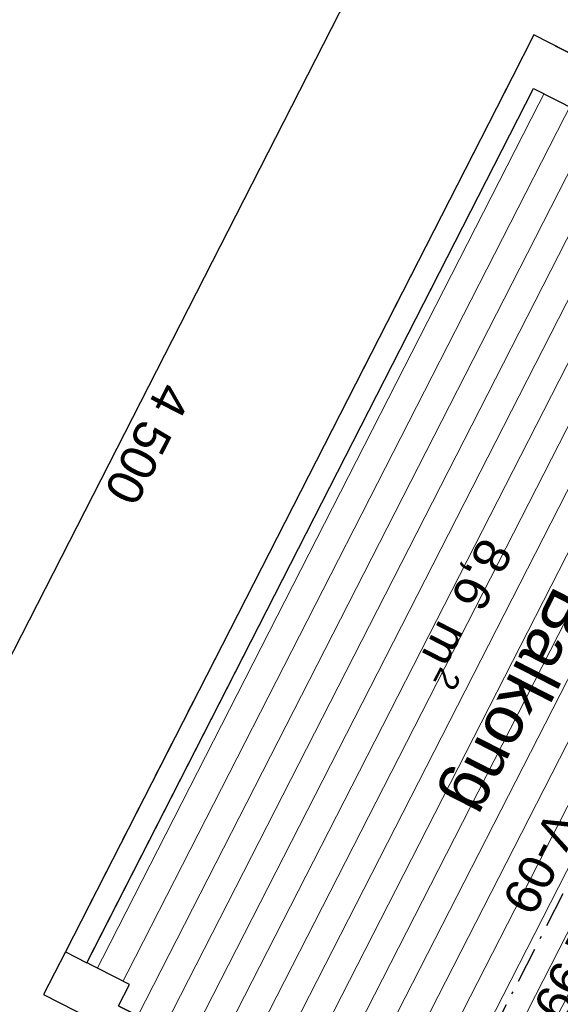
# Model space of a CAD drawing. Header units: millimetres. Extents: x 113452 to 163521, y 85995 to 132858.
# Tile 56 of 78: x 127391 to 129649, y 113360 to 117472. Entities that reach past the tile are written whole.
import ezdxf
from ezdxf.enums import TextEntityAlignment as Align

# ---------------------------------------------------------------- set-up
doc = ezdxf.new("R2010")
doc.units = ezdxf.units.MM
doc.header["$LTSCALE"] = 0.5
doc.header["$MEASUREMENT"] = 0
for name, pattern in [('Over snittplan', [520, 300, -100, 20, -100]), ('PLINE', [0]), ('Wipeout_Contour', [2000, 0, -2000])]:
    doc.linetypes.add(name, pattern=pattern)
for name, color, linetype in [('23-- Yttervegger (Skravur)(Nye konstruksjoner)', 7, 'Continuous'), ('231- Bærende yttervegger (Skravur)(Nye konstruksjoner)', 7, 'Continuous'), ('231- Bærende yttervegger(Nye konstruksjoner)', 7, 'Continuous'), ('244- Vinduer_ dører_ foldevegger(Nye konstruksjoner)', 7, 'Continuous'), ('25-- Dekker(Nye konstruksjoner)', 7, 'Continuous'), ('26-- Yttertak(Nye konstruksjoner)', 7, 'Continuous'), ('842-M___1_100 Målsetting bygning(Nye konstruksjoner)', 7, 'Continuous'), ('852- Teknisk_symbolsk informasjon_ bygning(Nye konstruksjoner)', 7, 'Continuous'), ('862- M___Nettoareal(Nye konstruksjoner)', 7, 'Continuous'), ('862- M___Nettoareal(Polylinje)(Nye konstruksjoner)', 7, 'Continuous'), ('862- M___Nettoareal(Tekst)(Nye konstruksjoner)', 7, 'Continuous')]:
    doc.layers.add(name, color=color, linetype=linetype)
for name, color, linetype, lineweight in [('234- Vinduer_ dører_ porter(Nye konstruksjoner)', 7, 'Continuous', 0), ('235- Utvendig kledning og overflate(Nye konstruksjoner)', 7, 'Continuous', 0), ('236- Innvendig kledning og overflate(Nye konstruksjoner)', 7, 'Continuous', 0), ('255- Gulvoverflate(Nye konstruksjoner)', 7, 'Continuous', 0)]:
    doc.layers.add(name, color=color, linetype=linetype, lineweight=lineweight)
doc.styles.add('GENERATED_STYLE_1', font='arial.ttf')
doc.dimstyles.new('GENERATED_STYLE__3', dxfattribs={"dimtxt": 150, "dimasz": 95, "dimexe": 0.18, "dimexo": 0.0625, "dimgap": 0, "dimtad": 1, "dimdec": 0, "dimzin": 0, "dimdsep": 46, "dimtxsty": 'GENERATED_STYLE_1', "dimblk": 'ARROWHEAD_6', "dimblk1": 'ARROWHEAD_6', "dimblk2": 'ARROWHEAD_6', "dimcen": 0.09, "dimse1": 1, "dimse2": 1, "dimclrd": 256, "dimclre": 256, "dimclrt": 256, "dimadec": 1, "dimazin": 0, "dimtfac": 1, "dimtdec": 4, "dimtmove": 0, "dimatfit": 3, "dimfxl": 1, "dimtolj": 1, "dimtzin": 0, "dimarcsym": 0})

# ---------------------------------------------------------------- blocks, each defined once
blk = doc.blocks.new('Balkong__24_1', base_point=(129318.3, 115000.7))
at = {"layer": '862- M___Nettoareal(Polylinje)(Nye konstruksjoner)', "linetype": 'PLINE', "flags": 128}
blk.add_lwpolyline([(127626.1, 113445), (129407.2, 112535.2), (131363, 116364.4), (129581.9, 117274.2)], close=True, dxfattribs=at)
at = {"layer": '862- M___Nettoareal(Tekst)(Nye konstruksjoner)', "insert": (129493.9, 115230.5), "char_height": 150, "attachment_point": 1, "rotation": 242.9436, "style": 'GENERATED_STYLE_1'}
blk.add_mtext('\\A1;{\\pql;\\pt0,24100;\\fArial|b0|i0|c0|p0;\\W1.000000;8,6\\fArial|b0|i0|c0|p0;\\W1.000000;\\A1{\\H.66x;\\S^  ;}\\fArial|b0|i0|c0|p0;\\W1.000000; m\\fArial|b0|i0|c0|p0;\\W1.000000;\\A1{\\H.66x;\\S2^  ;}}', dxfattribs=at)
at = {"layer": '862- M___Nettoareal(Tekst)(Nye konstruksjoner)', "style": 'GENERATED_STYLE_1'}
for tag, height, p in [('DUMMY_862', 150, (129526.4, 115214)), ('ROOM_NAME', 200, (129806.3, 115025.3)), ('DUMMY_861', 200, (129355.4, 114188.3))]:
    blk.add_attdef(tag, text='', height=height, rotation=242.9436, dxfattribs=at).set_placement(p, align=Align.TOP_LEFT)
blk = doc.blocks.new('V-markør NOR[33]_1', base_point=(130327.9, 113577.2))
at = {"layer": '852- Teknisk_symbolsk informasjon_ bygning(Nye konstruksjoner)', "char_height": 150, "attachment_point": 7, "style": 'GENERATED_STYLE_1'}
for s, insert, rotation in [('\\A1;{\\pql;\\pt0;\\fArial|b0|i0|c0|p0;\\W1.000000;\\fArial|b0|i0|c0|p0;\\W1.000000;\\fArial|b0|i0|c0|p0;\\H0.666667x;\\W1.000000;\\fArial|b0|i0|c0|p0;\\H1.500000x;\\W1.000000;}', (130397.8, 114859.3), 332.9436), ('\\A1;{\\pql;\\pt0;\\fArial|b0|i0|c0|p0;\\W1.000000;2\xa0190\\fArial|b0|i0|c0|p0;\\W1.000000;\\A1{\\H.66x;\\S^  ;}\\fArial|b0|i0|c0|p0;\\W1.000000; x 1\xa0990\\fArial|b0|i0|c0|p0;\\W1.000000;\\A1{\\H.66x;\\S^  ;}}', (130034, 114427.4), 242.9436), ('\\A1;{\\pql;\\pt0;\\fArial|b0|i0|c0|p0;\\W1.000000;V-09\\fArial|b0|i0|c0|p0;\\W1.000000;\\fArial|b0|i0|c0|p0;\\W1.000000;\\fArial|b0|i0|c0|p0;\\W1.000000;}', (129601.7, 114185.7), 242.9436), ('\\A1;{\\pql;\\pt0;\\fArial|b0|i0|c0|p0;\\W1.000000;Bh 200\\fArial|b0|i0|c0|p0;\\W1.000000;\\A1{\\H.66x;\\S^  ;}\\fArial|b0|i0|c0|p0;\\W1.000000;\\fArial|b0|i0|c0|p0;\\W1.000000;}', (130607.6, 113800.5), 242.9436)]:
    blk.add_mtext(s, dxfattribs=dict(at, insert=insert, rotation=rotation))
blk = doc.blocks.new('Vindu med sidefelt[7]_1', base_point=(-1071196.2, -15782375.2))
at = {"layer": '23-- Yttervegger (Skravur)(Nye konstruksjoner)', "linetype": 'Continuous'}
for points in [[(130721.8, 114605.6), (130639.9, 114647.4), (130614.4, 114597.6), (130696.4, 114555.7)], [(130371.5, 114122), (130453.5, 114080.2), (130466.2, 114105.1), (130384.3, 114147)], [(130453.5, 114080.2), (130371.5, 114122), (130358.8, 114097.1), (130440.7, 114055.2)], [(129643.7, 112697.1), (129725.7, 112655.3), (129751.1, 112705.1), (129669.2, 112747)]]:
    blk.add_hatch(color=256, dxfattribs=at).paths.add_polyline_path(points)
at = {"layer": '234- Vinduer_ dører_ porter(Nye konstruksjoner)', "linetype": 'PLINE'}
for p, q in [((130522.4, 114718.7), (129517.2, 112750.5)), ((130614.4, 114597.6), (130639.9, 114647.4)), ((130639.9, 114647.4), (130644.4, 114656.4)), ((130639.9, 114647.4), (130721.8, 114605.6)), ((130384.3, 114147), (130614.4, 114597.6)), ((130696.4, 114555.7), (130614.4, 114597.6)), ((130721.8, 114605.6), (130696.4, 114555.7)), ((130726.4, 114614.5), (130721.8, 114605.6)), ((130830.6, 114561.3), (129825.3, 112593.2)), ((130655.4, 114576.7), (130425.2, 114126)), ((130696.4, 114555.7), (130466.2, 114105.1)), ((130371.5, 114122), (130384.3, 114147)), ((130384.3, 114147), (130466.2, 114105.1)), ((129669.2, 112747), (130358.8, 114097.1)), ((130358.8, 114097.1), (130371.5, 114122)), ((130440.7, 114055.2), (130358.8, 114097.1)), ((130466.2, 114105.1), (130453.5, 114080.2)), ((130399.8, 114076.2), (129710.2, 112726.1)), ((130440.7, 114055.2), (129751.1, 112705.1)), ((130453.5, 114080.2), (130440.7, 114055.2)), ((129643.7, 112697.1), (129669.2, 112747)), ((129669.2, 112747), (129751.1, 112705.1)), ((129751.1, 112705.1), (129725.7, 112655.3)), ((129639.2, 112688.2), (129643.7, 112697.1)), ((129643.7, 112697.1), (129725.7, 112655.3)), ((129725.7, 112655.3), (129721.1, 112646.4))]:
    blk.add_line(p, q, dxfattribs=at)
at = {"layer": '235- Utvendig kledning og overflate(Nye konstruksjoner)', "linetype": 'PLINE'}
for p, q in [((130522.4, 114718.7), (130539.4, 114710)), ((130539.4, 114710), (130571.4, 114693.7)), ((130571.4, 114693.7), (130591.9, 114683.2)), ((130591.9, 114683.2), (130599.9, 114679.1)), ((129517.2, 112750.5), (129534.1, 112741.9)), ((129534.1, 112741.9), (129566.2, 112725.5)), ((129566.2, 112725.5), (129586.6, 112715.1)), ((129586.6, 112715.1), (129594.7, 112711))]:
    blk.add_line(p, q, dxfattribs=at)
at = {"layer": '236- Innvendig kledning og overflate(Nye konstruksjoner)', "linetype": 'PLINE'}
for p, q in [((130819, 114567.2), (130830.6, 114561.3)), ((129813.7, 112599.1), (129825.3, 112593.2))]:
    blk.add_line(p, q, dxfattribs=at)
at = {"layer": '244- Vinduer_ dører_ foldevegger(Nye konstruksjoner)', "linetype": 'PLINE'}
for p, q in [((130599.9, 114679.1), (130644.4, 114656.4)), ((130644.4, 114656.4), (130726.4, 114614.5)), ((130644.4, 114656.4), (130726.4, 114614.5)), ((130726.4, 114614.5), (130776.2, 114589)), ((130776.2, 114589), (130819, 114567.2)), ((129594.7, 112711), (129639.2, 112688.2)), ((129639.2, 112688.2), (129721.1, 112646.4)), ((129639.2, 112688.2), (129721.1, 112646.4)), ((129721.1, 112646.4), (129771, 112620.9)), ((129771, 112620.9), (129813.7, 112599.1))]:
    blk.add_line(p, q, dxfattribs=at)
at = {"layer": '852- Teknisk_symbolsk informasjon_ bygning(Nye konstruksjoner)'}
blk.add_blockref('V-markør NOR[33]_1', (130327.9, 113577.2), dxfattribs=at)
blk = doc.blocks.new('Dørmarkør NOR[38]_1', base_point=(131128.5, 115144.6))
at = {"layer": '852- Teknisk_symbolsk informasjon_ bygning(Nye konstruksjoner)', "char_height": 150, "attachment_point": 7, "style": 'GENERATED_STYLE_1'}
for s, insert, rotation in [('\\A1;{\\pql;\\pt0;\\fArial|b0|i0|c0|p0;\\W1.000000;\\fArial|b0|i0|c0|p0;\\W1.000000;\\fArial|b0|i0|c0|p0;\\H0.666667x;\\W1.000000;\\fArial|b0|i0|c0|p0;\\H1.500000x;\\W1.000000;}', (131198.3, 116426.7), 332.9436), ('\\A1;{\\pql;\\pt0;\\fArial|b0|i0|c0|p0;\\W1.000000;\\fArial|b0|i0|c0|p0;\\H0.666667x;\\W1.000000;\\A1{\\H.66x;\\S^  ;}\\fArial|b0|i0|c0|p0;\\H1.500000x;\\W1.000000;\\fArial|b0|i0|c0|p0;\\W1.000000;}', (129079, 116191.4), 242.9436), ('\\A1;{\\pql;\\pt0;\\fArial|b0|i0|c0|p0;\\W1.000000;1\xa0090\\fArial|b0|i0|c0|p0;\\W1.000000;\\A1{\\H.66x;\\S^  ;}\\fArial|b0|i0|c0|p0;\\W1.000000; x 2\xa0190\\fArial|b0|i0|c0|p0;\\W1.000000;\\A1{\\H.66x;\\S^  ;}}', (130834.5, 115994.7), 242.9436), ('\\A1;{\\pql;\\pt0;\\fArial|b0|i0|c0|p0;\\W1.000000; YD-01\\fArial|b0|i0|c0|p0;\\W1.000000;\\fArial|b0|i0|c0|p0;\\W1.000000;\\fArial|b0|i0|c0|p0;\\W1.000000;}', (130465.8, 115840.5), 242.9436)]:
    blk.add_mtext(s, dxfattribs=dict(at, insert=insert, rotation=rotation))
blk = doc.blocks.new('Dør[27]_1', base_point=(-1071196.2, -15782375.2))
at = {"layer": '23-- Yttervegger (Skravur)(Nye konstruksjoner)', "linetype": 'Continuous'}
for points in [[(130192.5, 116192), (130172.5, 116152.8), (130261.5, 116107.3), (130281.6, 116146.5)], [(131075.5, 115691.6), (131095.5, 115730.8), (131006.5, 115776.2), (130986.5, 115737.1)], [(131194.7, 115722.8), (131112.8, 115764.6), (131095.5, 115730.8), (131134.7, 115710.7), (131129.2, 115700.1), (131172, 115678.2)], [(130721.7, 114796.6), (130678.9, 114818.4), (130673.5, 114807.7), (130634.3, 114827.7), (130617, 114793.9), (130698.9, 114752)]]:
    blk.add_hatch(color=256, dxfattribs=at).paths.add_polyline_path(points)
at = {"layer": '234- Vinduer_ dører_ porter(Nye konstruksjoner)', "linetype": 'PLINE'}
blk.add_arc((131095.5, 115730.8), 1014, 152.9436, 242.9436, dxfattribs=at)
at = {"layer": '235- Utvendig kledning og overflate(Nye konstruksjoner)', "linetype": 'PLINE'}
for p, q in [((131072.8, 115796.2), (131089.7, 115787.6)), ((131089.7, 115787.6), (131117.4, 115773.5)), ((131117.4, 115773.5), (131121.8, 115771.2)), ((131117.4, 115773.5), (131121.8, 115771.2)), ((131121.8, 115771.2), (131142.3, 115760.8)), ((131121.8, 115771.2), (131142.3, 115760.8)), ((131142.3, 115760.8), (131150.3, 115756.7)), ((131142.3, 115760.8), (131150.3, 115756.7)), ((130567.9, 114807.7), (130584.8, 114799.1)), ((130584.8, 114799.1), (130612.5, 114785)), ((130612.5, 114785), (130616.9, 114782.7)), ((130612.5, 114785), (130616.9, 114782.7)), ((130616.9, 114782.7), (130637.4, 114772.2)), ((130616.9, 114782.7), (130637.4, 114772.2)), ((130637.4, 114772.2), (130645.4, 114768.2)), ((130637.4, 114772.2), (130645.4, 114768.2))]:
    blk.add_line(p, q, dxfattribs=at)
at = {"layer": '236- Innvendig kledning og overflate(Nye konstruksjoner)', "linetype": 'PLINE'}
for p, q in [((131369.4, 115644.8), (131381, 115638.9)), ((130864.5, 114656.3), (130876.1, 114650.3))]:
    blk.add_line(p, q, dxfattribs=at)
at = {"layer": '244- Vinduer_ dører_ foldevegger(Nye konstruksjoner)', "linetype": 'PLINE'}
for p, q in [((130172.5, 116152.8), (130192.5, 116192)), ((130261.5, 116107.3), (130172.5, 116152.8)), ((130192.5, 116192), (130281.6, 116146.5)), ((130281.6, 116146.5), (130261.5, 116107.3)), ((130271.5, 116126.9), (130996.5, 115756.7)), ((130567.9, 114807.7), (131072.8, 115796.2)), ((130986.5, 115737.1), (131006.5, 115776.2)), ((131006.5, 115776.2), (131095.5, 115730.8)), ((131112.8, 115764.6), (131095.5, 115730.8)), ((131112.8, 115764.6), (131117.4, 115773.5)), ((131194.7, 115722.8), (131112.8, 115764.6)), ((131117.4, 115773.5), (131199.3, 115731.7)), ((131150.3, 115756.7), (131199.3, 115731.7)), ((131150.3, 115756.7), (131199.3, 115731.7)), ((130678.9, 114818.4), (131129.2, 115700.1)), ((131075.5, 115691.6), (130986.5, 115737.1)), ((131095.5, 115730.8), (131075.5, 115691.6)), ((131095.5, 115730.8), (131134.7, 115710.7)), ((131134.7, 115710.7), (131129.2, 115700.1)), ((131129.2, 115700.1), (131172, 115678.2)), ((131172, 115678.2), (131194.7, 115722.8)), ((131194.7, 115722.8), (131199.3, 115731.7)), ((131199.3, 115731.7), (131326.6, 115666.6)), ((131172, 115678.2), (130721.7, 114796.6)), ((131326.6, 115666.6), (131369.4, 115644.8)), ((130876.1, 114650.3), (131381, 115638.9)), ((130634.3, 114827.7), (130617, 114793.9)), ((130673.5, 114807.7), (130634.3, 114827.7)), ((130678.9, 114818.4), (130673.5, 114807.7)), ((130721.7, 114796.6), (130678.9, 114818.4)), ((130698.9, 114752), (130721.7, 114796.6)), ((130617, 114793.9), (130612.5, 114785)), ((130612.5, 114785), (130694.4, 114743.1)), ((130617, 114793.9), (130698.9, 114752)), ((130645.4, 114768.2), (130694.4, 114743.1)), ((130645.4, 114768.2), (130694.4, 114743.1)), ((130698.9, 114752), (130694.4, 114743.1)), ((130694.4, 114743.1), (130821.7, 114678.1)), ((130821.7, 114678.1), (130864.5, 114656.3))]:
    blk.add_line(p, q, dxfattribs=at)
at = {"layer": '244- Vinduer_ dører_ foldevegger(Nye konstruksjoner)', "linetype": 'PLINE', "flags": 128}
for points in [[(130271.5, 116126.9), (130996.5, 115756.7), (130986.5, 115737.1), (130261.5, 116107.3)], [(130281.6, 116146.5), (131006.5, 115776.2), (130996.5, 115756.7), (130271.5, 116126.9)]]:
    blk.add_lwpolyline(points, close=True, dxfattribs=at)
at = {"layer": '852- Teknisk_symbolsk informasjon_ bygning(Nye konstruksjoner)'}
blk.add_blockref('Dørmarkør NOR[38]_1', (131128.5, 115144.6), dxfattribs=at)
blk = doc.blocks.new('*D303', base_point=(-1071196.2, -15782375.2))
at = {"layer": '842-M___1_100 Målsetting bygning(Nye konstruksjoner)', "linetype": 'PLINE'}
for p, q in [((128773.1, 117799.6), (128940.1, 117714.3)), ((128878.4, 117689.6), (128834.8, 117824.2)), ((128890.7, 117823.7), (128856.6, 117756.9)), ((128856.6, 117756.9), (126809.7, 113749.4)), ((126787.9, 113816.7), (126831.5, 113682.1)), ((126726.2, 113792), (126893.2, 113706.8)), ((126809.7, 113749.4), (126775.6, 113682.6))]:
    blk.add_line(p, q, dxfattribs=at)
at = {"layer": '842-M___1_100 Målsetting bygning(Nye konstruksjoner)', "insert": (127976.9, 115968.7), "char_height": 150, "attachment_point": 7, "rotation": 242.9436, "style": 'GENERATED_STYLE_1'}
blk.add_mtext('\\A1;{\\pql;\\fArial|b0|i0|c0|p0;\\W1.000000;4\xa0500}', dxfattribs=at)
blk = doc.blocks.new('ARROWHEAD_6')
at = {"linetype": 'Continuous'}
for p, q in [((-0.5, -0.5), (0.5, 0.5)), ((0, 0), (-1, 0))]:
    blk.add_line(p, q, dxfattribs=at)

msp = doc.modelspace()

# ---------------------------------------------------------------- hatches: boundary and pattern name
at = {"layer": '231- Bærende yttervegger (Skravur)(Nye konstruksjoner)', "linetype": 'Continuous'}
for points in [[(129456.8, 117029.3), (129479.6, 117073.8), (129390.5, 117119.3), (129367.8, 117074.7)], [(129411.3, 116940.2), (129434.1, 116984.7), (129345, 117030.2), (129322.3, 116985.7)], [(129365.9, 116851.1), (129388.6, 116895.7), (129299.5, 116941.2), (129276.8, 116896.6)], [(129320.4, 116762.1), (129343.1, 116806.6), (129254.1, 116852.1), (129231.3, 116807.6)], [(129274.9, 116673), (129297.6, 116717.6), (129208.6, 116763), (129185.8, 116718.5)], [(129229.4, 116584), (129252.1, 116628.5), (129163.1, 116674), (129140.3, 116629.5)], [(129183.9, 116494.9), (129206.7, 116539.4), (129117.6, 116584.9), (129094.9, 116540.4)], [(129138.4, 116405.9), (129161.2, 116450.4), (129072.1, 116495.9), (129049.4, 116451.4)], [(129092.9, 116316.8), (129115.7, 116361.3), (129026.6, 116406.8), (129003.9, 116362.3)], [(129047.4, 116227.8), (129070.2, 116272.3), (128981.1, 116317.8), (128958.4, 116273.2)], [(129002, 116138.7), (129024.7, 116183.2), (128935.6, 116228.7), (128912.9, 116184.2)], [(128956.5, 116049.6), (128979.2, 116094.2), (128890.2, 116139.7), (128867.4, 116095.1)], [(128911, 115960.6), (128933.7, 116005.1), (128844.7, 116050.6), (128821.9, 116006.1)], [(128865.5, 115871.5), (128888.2, 115916.1), (128799.2, 115961.5), (128776.4, 115917)], [(128820, 115782.5), (128842.8, 115827), (128753.7, 115872.5), (128731, 115828)], [(128774.5, 115693.4), (128797.3, 115737.9), (128708.2, 115783.4), (128685.5, 115738.9)], [(128729, 115604.4), (128751.8, 115648.9), (128662.7, 115694.4), (128640, 115649.8)], [(128683.6, 115515.3), (128706.3, 115559.8), (128617.2, 115605.3), (128594.5, 115560.8)], [(128638.1, 115426.3), (128660.8, 115470.8), (128571.8, 115516.3), (128549, 115471.7)], [(128592.6, 115337.2), (128615.3, 115381.7), (128526.3, 115427.2), (128503.5, 115382.7)], [(128547.1, 115248.1), (128569.8, 115292.7), (128480.8, 115338.2), (128458, 115293.6)], [(128501.6, 115159.1), (128524.4, 115203.6), (128435.3, 115249.1), (128412.6, 115204.6)], [(128456.1, 115070), (128478.9, 115114.6), (128389.8, 115160), (128367.1, 115115.5)], [(128344.3, 115071), (128321.6, 115026.5), (128410.6, 114981), (128433.4, 115025.5)], [(128298.8, 114981.9), (128276.1, 114937.4), (128365.1, 114891.9), (128387.9, 114936.4)], [(128253.3, 114892.9), (128230.6, 114848.3), (128319.7, 114802.9), (128342.4, 114847.4)], [(128207.9, 114803.8), (128185.1, 114759.3), (128274.2, 114713.8), (128296.9, 114758.3)], [(128162.4, 114714.8), (128139.6, 114670.2), (128228.7, 114624.7), (128251.4, 114669.3)], [(128116.9, 114625.7), (128094.1, 114581.2), (128183.2, 114535.7), (128205.9, 114580.2)], [(128071.4, 114536.7), (128048.7, 114492.1), (128137.7, 114446.6), (128160.5, 114491.2)], [(128025.9, 114447.6), (128003.2, 114403.1), (128092.2, 114357.6), (128115, 114402.1)], [(127980.4, 114358.5), (127957.7, 114314), (128046.7, 114268.5), (128069.5, 114313.1)], [(127934.9, 114269.5), (127912.2, 114225), (128001.3, 114179.5), (128024, 114224)], [(127889.5, 114180.4), (127866.7, 114135.9), (127955.8, 114090.4), (127978.5, 114134.9)], [(127844, 114091.4), (127821.2, 114046.8), (127910.3, 114001.4), (127933, 114045.9)], [(127798.5, 114002.3), (127775.7, 113957.8), (127864.8, 113912.3), (127887.5, 113956.8)], [(127753, 113913.3), (127730.3, 113868.7), (127819.3, 113823.2), (127842.1, 113867.8)], [(127707.5, 113824.2), (127684.8, 113779.7), (127773.8, 113734.2), (127796.6, 113778.7)], [(127662, 113735.1), (127639.3, 113690.6), (127728.3, 113645.1), (127751.1, 113689.7)]]:
    msp.add_hatch(color=256, dxfattribs=at).paths.add_polyline_path(points)
at = {"layer": '255- Gulvoverflate(Nye konstruksjoner)', "linetype": 'Continuous'}
h = msp.add_hatch(dxfattribs=at)
h.set_pattern_fill('Linjer_120_mm_0001', color=256, style=0, pattern_type=2)
h.set_pattern_definition([(62.9436, (131600.1, 117949.77), (-106.8671, 54.584), [])])
h.paths.add_polyline_path([(127626, 113444.8), (129407.1, 112535), (131362.9, 116364.2), (129581.8, 117273.9)])

# ---------------------------------------------------------------- linework, layer by layer
at = {"layer": '231- Bærende yttervegger(Nye konstruksjoner)', "linetype": 'PLINE', "flags": 128}
for points in [[(129413.3, 117163.8), (129502.3, 117118.3)], [(129390.5, 117119.3), (129367.8, 117074.7)], [(129479.6, 117073.8), (129390.5, 117119.3)], [(129367.8, 117074.7), (129456.8, 117029.3)], [(129456.8, 117029.3), (129479.6, 117073.8)], [(129345, 117030.2), (129322.3, 116985.7)], [(129434.1, 116984.7), (129345, 117030.2)], [(129322.3, 116985.7), (129411.3, 116940.2)], [(129411.3, 116940.2), (129434.1, 116984.7)], [(129299.5, 116941.2), (129276.8, 116896.6)], [(129388.6, 116895.7), (129299.5, 116941.2)], [(129276.8, 116896.6), (129365.9, 116851.1)], [(129365.9, 116851.1), (129388.6, 116895.7)], [(129254.1, 116852.1), (129231.3, 116807.6)], [(129343.1, 116806.6), (129254.1, 116852.1)], [(129231.3, 116807.6), (129320.4, 116762.1)], [(129320.4, 116762.1), (129343.1, 116806.6)], [(129208.6, 116763), (129185.8, 116718.5)], [(129297.6, 116717.6), (129208.6, 116763)], [(129185.8, 116718.5), (129274.9, 116673)], [(129274.9, 116673), (129297.6, 116717.6)], [(129163.1, 116674), (129140.3, 116629.5)], [(129252.1, 116628.5), (129163.1, 116674)], [(129140.3, 116629.5), (129229.4, 116584)], [(129229.4, 116584), (129252.1, 116628.5)], [(129117.6, 116584.9), (129094.9, 116540.4)], [(129206.7, 116539.4), (129117.6, 116584.9)], [(129094.9, 116540.4), (129183.9, 116494.9)], [(129183.9, 116494.9), (129206.7, 116539.4)], [(129072.1, 116495.9), (129049.4, 116451.4)], [(129161.2, 116450.4), (129072.1, 116495.9)], [(129049.4, 116451.4), (129138.4, 116405.9)], [(129138.4, 116405.9), (129161.2, 116450.4)], [(129026.6, 116406.8), (129003.9, 116362.3)], [(129115.7, 116361.3), (129026.6, 116406.8)], [(129003.9, 116362.3), (129092.9, 116316.8)], [(129092.9, 116316.8), (129115.7, 116361.3)], [(128981.1, 116317.8), (128958.4, 116273.2)], [(129070.2, 116272.3), (128981.1, 116317.8)], [(128958.4, 116273.2), (129047.4, 116227.8)], [(129047.4, 116227.8), (129070.2, 116272.3)], [(128935.6, 116228.7), (128912.9, 116184.2)], [(129024.7, 116183.2), (128935.6, 116228.7)], [(128912.9, 116184.2), (129002, 116138.7)], [(129002, 116138.7), (129024.7, 116183.2)], [(128890.2, 116139.7), (128867.4, 116095.1)], [(128979.2, 116094.2), (128890.2, 116139.7)], [(128867.4, 116095.1), (128956.5, 116049.6)], [(128956.5, 116049.6), (128979.2, 116094.2)], [(128844.7, 116050.6), (128821.9, 116006.1)], [(128933.7, 116005.1), (128844.7, 116050.6)], [(128821.9, 116006.1), (128911, 115960.6)], [(128911, 115960.6), (128933.7, 116005.1)], [(128799.2, 115961.5), (128776.4, 115917)], [(128888.2, 115916.1), (128799.2, 115961.5)], [(128776.4, 115917), (128865.5, 115871.5)], [(128865.5, 115871.5), (128888.2, 115916.1)], [(128753.7, 115872.5), (128731, 115828)], [(128842.8, 115827), (128753.7, 115872.5)], [(128731, 115828), (128820, 115782.5)], [(128820, 115782.5), (128842.8, 115827)], [(128708.2, 115783.4), (128685.5, 115738.9)], [(128797.3, 115737.9), (128708.2, 115783.4)], [(128685.5, 115738.9), (128774.5, 115693.4)], [(128774.5, 115693.4), (128797.3, 115737.9)], [(128662.7, 115694.4), (128640, 115649.8)], [(128751.8, 115648.9), (128662.7, 115694.4)], [(128640, 115649.8), (128729, 115604.4)], [(128729, 115604.4), (128751.8, 115648.9)], [(128617.2, 115605.3), (128594.5, 115560.8)], [(128706.3, 115559.8), (128617.2, 115605.3)], [(128594.5, 115560.8), (128683.6, 115515.3)], [(128683.6, 115515.3), (128706.3, 115559.8)], [(128571.8, 115516.3), (128549, 115471.7)], [(128660.8, 115470.8), (128571.8, 115516.3)], [(128549, 115471.7), (128638.1, 115426.3)], [(128638.1, 115426.3), (128660.8, 115470.8)], [(128526.3, 115427.2), (128503.5, 115382.7)], [(128615.3, 115381.7), (128526.3, 115427.2)], [(128503.5, 115382.7), (128592.6, 115337.2)], [(128592.6, 115337.2), (128615.3, 115381.7)], [(128480.8, 115338.2), (128458, 115293.6)], [(128569.8, 115292.7), (128480.8, 115338.2)], [(128458, 115293.6), (128547.1, 115248.1)], [(128547.1, 115248.1), (128569.8, 115292.7)], [(128435.3, 115249.1), (128412.6, 115204.6)], [(128524.4, 115203.6), (128435.3, 115249.1)], [(128412.6, 115204.6), (128501.6, 115159.1)], [(128501.6, 115159.1), (128524.4, 115203.6)], [(128389.8, 115160), (128367.1, 115115.5)], [(128478.9, 115114.6), (128389.8, 115160)], [(128367.1, 115115.5), (128456.1, 115070)], [(128456.1, 115070), (128478.9, 115114.6)], [(128344.3, 115071), (128321.6, 115026.5)], [(128433.4, 115025.5), (128344.3, 115071)], [(128321.6, 115026.5), (128410.6, 114981)], [(128410.6, 114981), (128433.4, 115025.5)], [(128298.8, 114981.9), (128276.1, 114937.4)], [(128387.9, 114936.4), (128298.8, 114981.9)], [(128276.1, 114937.4), (128365.1, 114891.9)], [(128365.1, 114891.9), (128387.9, 114936.4)], [(128253.3, 114892.9), (128230.6, 114848.3)], [(128342.4, 114847.4), (128253.3, 114892.9)], [(128230.6, 114848.3), (128319.7, 114802.9)], [(128319.7, 114802.9), (128342.4, 114847.4)], [(128207.9, 114803.8), (128185.1, 114759.3)], [(128296.9, 114758.3), (128207.9, 114803.8)], [(128185.1, 114759.3), (128274.2, 114713.8)], [(128274.2, 114713.8), (128296.9, 114758.3)], [(128162.4, 114714.8), (128139.6, 114670.2)], [(128251.4, 114669.3), (128162.4, 114714.8)], [(128139.6, 114670.2), (128228.7, 114624.7)], [(128228.7, 114624.7), (128251.4, 114669.3)], [(128116.9, 114625.7), (128094.1, 114581.2)], [(128205.9, 114580.2), (128116.9, 114625.7)], [(128094.1, 114581.2), (128183.2, 114535.7)], [(128183.2, 114535.7), (128205.9, 114580.2)], [(128071.4, 114536.7), (128048.7, 114492.1)], [(128160.5, 114491.2), (128071.4, 114536.7)], [(128048.7, 114492.1), (128137.7, 114446.6)], [(128137.7, 114446.6), (128160.5, 114491.2)], [(128025.9, 114447.6), (128003.2, 114403.1)], [(128115, 114402.1), (128025.9, 114447.6)], [(128003.2, 114403.1), (128092.2, 114357.6)], [(128092.2, 114357.6), (128115, 114402.1)], [(127980.4, 114358.5), (127957.7, 114314)], [(128069.5, 114313.1), (127980.4, 114358.5)], [(127957.7, 114314), (128046.7, 114268.5)], [(128046.7, 114268.5), (128069.5, 114313.1)], [(127934.9, 114269.5), (127912.2, 114225)], [(128024, 114224), (127934.9, 114269.5)], [(127912.2, 114225), (128001.3, 114179.5)], [(128001.3, 114179.5), (128024, 114224)], [(127889.5, 114180.4), (127866.7, 114135.9)], [(127978.5, 114134.9), (127889.5, 114180.4)], [(127866.7, 114135.9), (127955.8, 114090.4)], [(127955.8, 114090.4), (127978.5, 114134.9)], [(127844, 114091.4), (127821.2, 114046.8)], [(127933, 114045.9), (127844, 114091.4)], [(127821.2, 114046.8), (127910.3, 114001.4)], [(127910.3, 114001.4), (127933, 114045.9)], [(127798.5, 114002.3), (127775.7, 113957.8)], [(127887.5, 113956.8), (127798.5, 114002.3)], [(127775.7, 113957.8), (127864.8, 113912.3)], [(127864.8, 113912.3), (127887.5, 113956.8)], [(127753, 113913.3), (127730.3, 113868.7)], [(127842.1, 113867.8), (127753, 113913.3)], [(127730.3, 113868.7), (127819.3, 113823.2)], [(127819.3, 113823.2), (127842.1, 113867.8)], [(127707.5, 113824.2), (127684.8, 113779.7)], [(127796.6, 113778.7), (127707.5, 113824.2)], [(127684.8, 113779.7), (127773.8, 113734.2)], [(127773.8, 113734.2), (127796.6, 113778.7)], [(127662, 113735.1), (127639.3, 113690.6)], [(127751.1, 113689.7), (127662, 113735.1)], [(127639.3, 113690.6), (127728.3, 113645.1)], [(127728.3, 113645.1), (127751.1, 113689.7)], [(127622, 113656.8), (127599.2, 113612.3)], [(127711, 113611.3), (127622, 113656.8)]]:
    msp.add_lwpolyline(points, dxfattribs=at)
at = {"layer": '25-- Dekker(Nye konstruksjoner)', "linetype": 'PLINE', "flags": 128}
msp.add_lwpolyline([(127626, 113444.8), (129581.8, 117273.9), (131362.9, 116364.2), (129407.1, 112535)], close=True, dxfattribs=at)

# ---------------------------------------------------------------- block references
at = {"layer": '244- Vinduer_ dører_ foldevegger(Nye konstruksjoner)', "linetype": 'PLINE'}
for name in ['Dør[27]_1', 'Vindu med sidefelt[7]_1']:
    msp.add_blockref(name, (-1071196.2, -15782375.2), dxfattribs=at)
at = {"layer": '862- M___Nettoareal(Nye konstruksjoner)', "linetype": 'Continuous'}
ref = msp.add_blockref('Balkong__24_1', (129318.3, 115000.7), dxfattribs=at)
ref.add_attrib('ROOM_NAME', 'Balkong', dxfattribs={"layer": '862- M___Nettoareal(Tekst)(Nye konstruksjoner)', "color": 7, "height": 200, "rotation": 242.9436, "style": 'GENERATED_STYLE_1'}).set_placement((129806.3, 115025.3), align=Align.TOP_LEFT)

# ---------------------------------------------------------------- next in the draw order: wipeouts: each hides what was drawn before it
at = {"linetype": 'Wipeout_Contour', "ltscale": 524146.280539}
msp.add_wipeout([(129538.3, 117408.7), (129447.4, 117230.6), (129536.4, 117185.1)], dxfattribs=at).dxf.layer = '231- Bærende yttervegger (Skravur)(Nye konstruksjoner)'
at = {"linetype": 'Wipeout_Contour', "ltscale": 683102.728551}
msp.add_wipeout([(127491.4, 113401.2), (127758.6, 113264.7), (127849.6, 113442.8), (127582.4, 113579.3)], dxfattribs=at).dxf.layer = '231- Bærende yttervegger (Skravur)(Nye konstruksjoner)'

# ---------------------------------------------------------------- next in the draw order: hatches: boundary and pattern name
at = {"layer": '231- Bærende yttervegger (Skravur)(Nye konstruksjoner)', "linetype": 'Continuous'}
msp.add_hatch(color=256, dxfattribs=at).paths.add_polyline_path([(127622, 113656.8), (127599.2, 113612.3), (127688.3, 113566.8), (127711, 113611.3)])

# ---------------------------------------------------------------- next in the draw order: linework, layer by layer
at = {"layer": '231- Bærende yttervegger(Nye konstruksjoner)', "linetype": 'PLINE', "flags": 128}
for points in [[(129436, 117208.3), (129413.3, 117163.8)], [(127599.2, 113612.3), (127688.3, 113566.8)], [(127688.3, 113566.8), (127711, 113611.3)], [(127582.4, 113579.3), (127491.4, 113401.2)], [(127849.6, 113442.8), (127582.4, 113579.3)], [(127804.1, 113353.8), (127849.6, 113442.8)], [(127491.4, 113401.2), (127758.6, 113264.7)]]:
    msp.add_lwpolyline(points, dxfattribs=at)

# ---------------------------------------------------------------- next in the draw order: wipeouts: each hides what was drawn before it
at = {"linetype": 'Wipeout_Contour', "ltscale": 699223.939802}
msp.add_wipeout([(129536.4, 117185.1), (129714.5, 117094.1), (129805.5, 117272.2), (129627.4, 117363.2)], dxfattribs=at).dxf.layer = '231- Bærende yttervegger (Skravur)(Nye konstruksjoner)'

# ---------------------------------------------------------------- next in the draw order: linework, layer by layer
at = {"layer": '231- Bærende yttervegger(Nye konstruksjoner)', "linetype": 'PLINE', "flags": 128}
msp.add_lwpolyline([(129502.3, 117118.3), (129525.1, 117162.8)], dxfattribs=at)

# ---------------------------------------------------------------- next in the draw order: wipeouts: each hides what was drawn before it
at = {"linetype": 'Wipeout_Contour', "ltscale": 524369.85767}
msp.add_wipeout([(129536.4, 117185.1), (129627.4, 117363.2), (129538.3, 117408.7)], dxfattribs=at).dxf.layer = '231- Bærende yttervegger (Skravur)(Nye konstruksjoner)'

# ---------------------------------------------------------------- next in the draw order: hatches: boundary and pattern name
at = {"layer": '231- Bærende yttervegger (Skravur)(Nye konstruksjoner)', "linetype": 'Continuous'}
msp.add_hatch(color=256, dxfattribs=at).paths.add_polyline_path([(129502.3, 117118.3), (129525.1, 117162.8), (129436, 117208.3), (129413.3, 117163.8)])

# ---------------------------------------------------------------- next in the draw order: linework, layer by layer
at = {"layer": '231- Bærende yttervegger(Nye konstruksjoner)', "linetype": 'PLINE', "flags": 128}
for points in [[(129538.3, 117408.7), (129447.4, 117230.6)], [(129805.5, 117272.2), (129538.3, 117408.7)], [(129525.1, 117162.8), (129436, 117208.3)], [(129536.4, 117185.1), (129714.5, 117094.1)]]:
    msp.add_lwpolyline(points, dxfattribs=at)
at = {"layer": '26-- Yttertak(Nye konstruksjoner)', "linetype": 'Over snittplan', "flags": 128}
msp.add_lwpolyline([(122260, 99333.4), (132433.5, 119251.7)], dxfattribs=at)

# ---------------------------------------------------------------- next in the draw order: dimensions: what is measured, and where the dimension line sits
at = {"layer": '842-M___1_100 Målsetting bygning(Nye konstruksjoner)', "linetype": 'Continuous'}
dim = msp.add_linear_dim(base=(126809.7, 113749.4), p1=(129538.3, 117408.7), p2=(127491.4, 113401.2), angle=242.9436, dimstyle='GENERATED_STYLE__3', dxfattribs=at)
dim.commit()
dim.dimension.update_dxf_attribs({"geometry": '*D303', "text_midpoint": (127926.7, 115705.5), "dimtype": 160, "text_rotation": 242.9436})

# ---------------------------------------------------------------- next in the draw order: wipeouts: each hides what was drawn before it
at = {"linetype": 'Wipeout_Contour', "ltscale": 690983.310613}
msp.add_wipeout([(129447.4, 117230.6), (127582.4, 113579.3), (127671.5, 113533.8), (129536.4, 117185.1)], dxfattribs=at).dxf.layer = '231- Bærende yttervegger (Skravur)(Nye konstruksjoner)'

# ---------------------------------------------------------------- next in the draw order: linework, layer by layer
at = {"layer": '231- Bærende yttervegger(Nye konstruksjoner)', "linetype": 'PLINE', "flags": 128}
for points in [[(129447.4, 117230.6), (127582.4, 113579.3)], [(127671.5, 113533.8), (129536.4, 117185.1)], [(127582.4, 113579.3), (127671.5, 113533.8)]]:
    msp.add_lwpolyline(points, dxfattribs=at)

doc.saveas('drawing.dxf')
